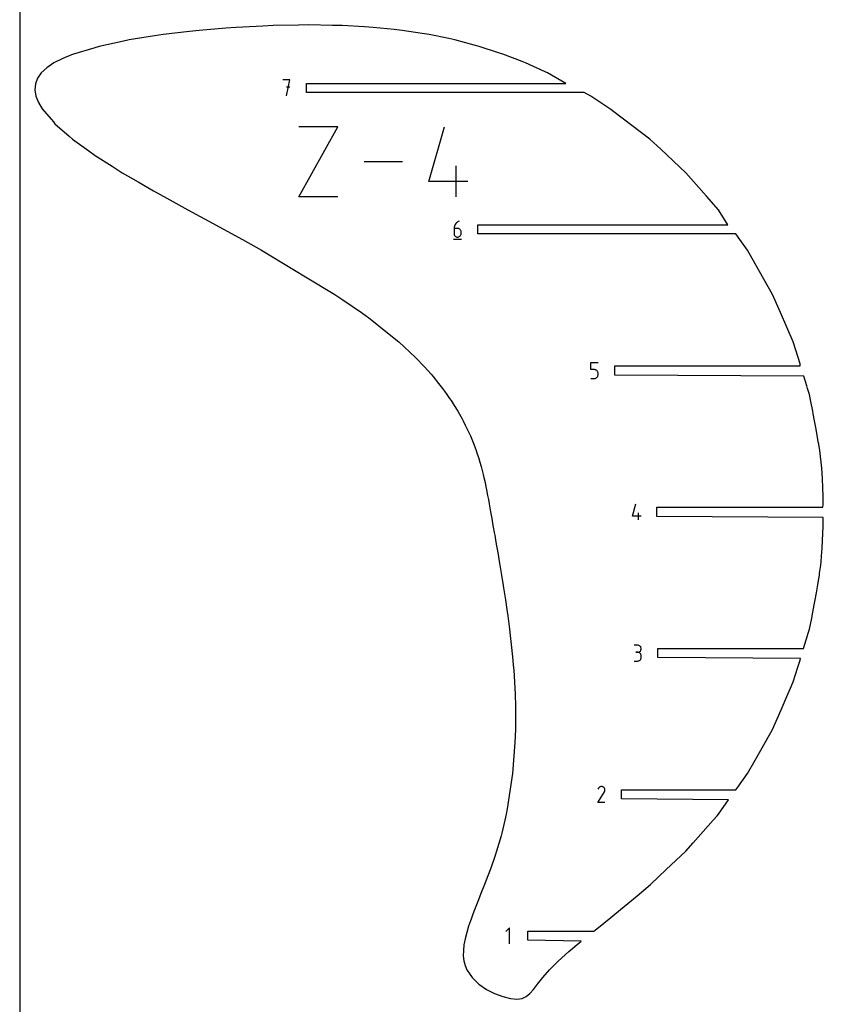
# Model space of a CAD drawing. Extents: x 0 to 600, y 0 to 1200.
# Tile 3 of 7: x 0 to 244, y 302 to 600. Entities that reach past the tile are written whole.
import ezdxf

# ---------------------------------------------------------------- set-up
doc = ezdxf.new("R2010")
doc.units = 0

msp = doc.modelspace()

# ---------------------------------------------------------------- linework, layer by layer
at = {"layer": 'annotation', "color": 1}
for p, q in [((81.894681, 581.908216), (79.760177, 581.908216)), ((80.827579, 577.108216), (81.894681, 581.908216)), ((81.894681, 579.770702), (80.827579, 579.770702)), ((84.624045, 546.433476), (96.435586, 567.705988)), ((96.435586, 567.705988), (84.624045, 567.705988)), ((124.021416, 551.162628), (128.738562, 567.705988)), ((116.046225, 557.069732), (104.414779, 557.069732)), ((132.292429, 546.433476), (132.292429, 555.881107)), ((135.832957, 551.162628), (124.021416, 551.162628)), ((96.435586, 546.433476), (84.624045, 546.433476)), ((131.73313, 537.55274), (131.664242, 537.241015)), ((131.844428, 537.847883), (131.73313, 537.55274)), ((131.99526, 538.122579), (131.844428, 537.847883)), ((132.182748, 538.372964), (131.99526, 538.122579)), ((132.404017, 538.595171), (132.182748, 538.372964)), ((132.65619, 538.785338), (132.404017, 538.595171)), ((132.936391, 538.939598), (132.65619, 538.785338)), ((133.241744, 539.054087), (132.936391, 538.939598)), ((133.241744, 539.054087), (133.241744, 539.054087)), ((131.664242, 537.241015), (131.64064, 536.916573)), ((131.64064, 536.916573), (131.64064, 535.321188)), ((132.706538, 536.916573), (131.64064, 536.916573)), ((131.64064, 535.321188), (131.64064, 535.321188)), ((131.64064, 535.321188), (131.65785, 535.129443)), ((131.65785, 535.129443), (131.707452, 534.948945)), ((131.707452, 534.948945), (131.78641, 534.782716)), ((131.78641, 534.782716), (131.891687, 534.633774)), ((131.891687, 534.633774), (132.020245, 534.50514)), ((132.020245, 534.50514), (132.169046, 534.399834)), ((132.898242, 536.899465), (132.706538, 536.916573)), ((133.078629, 536.850125), (132.898242, 536.899465)), ((133.244699, 536.771528), (133.078629, 536.850125)), ((133.39345, 536.66665), (133.244699, 536.771528)), ((133.244699, 534.399834), (133.39345, 534.50514)), ((133.521884, 536.538465), (133.39345, 536.66665)), ((133.39345, 534.50514), (133.521884, 534.633774)), ((133.627, 536.389951), (133.521884, 536.538465)), ((133.521884, 534.633774), (133.627, 534.782716)), ((133.705797, 536.224082), (133.627, 536.389951)), ((133.627, 534.782716), (133.705797, 534.948945)), ((133.755276, 536.043833), (133.705797, 536.224082)), ((133.705797, 534.948945), (133.755276, 535.129443)), ((133.772435, 535.852181), (133.755276, 536.043833)), ((133.755276, 535.129443), (133.772435, 535.321188)), ((133.772435, 535.321188), (133.772435, 535.852181)), ((133.772435, 535.852181), (133.772435, 535.852181)), ((131.50714, 533.654087), (133.90714, 533.654087)), ((132.169046, 534.399834), (132.335054, 534.320877)), ((132.335054, 534.320877), (132.51523, 534.271288)), ((132.51523, 534.271288), (132.706538, 534.254087)), ((132.706538, 534.254087), (132.898242, 534.271288)), ((132.706538, 534.254087), (132.706538, 534.254087)), ((132.898242, 534.271288), (133.078629, 534.320877)), ((133.078629, 534.320877), (133.244699, 534.399834)), ((173.14932, 494.062444), (173.14932, 496.199958)), ((173.14932, 496.199958), (175.281115, 496.199958)), ((174.215217, 494.062444), (173.14932, 494.062444)), ((174.406604, 494.045336), (174.215217, 494.062444)), ((174.586823, 493.995996), (174.406604, 494.045336)), ((174.752843, 493.917399), (174.586823, 493.995996)), ((174.901634, 493.81252), (174.752843, 493.917399)), ((175.030167, 493.684336), (174.901634, 493.81252)), ((175.135412, 493.535822), (175.030167, 493.684336)), ((175.214338, 493.369953), (175.135412, 493.535822)), ((175.263915, 493.189704), (175.214338, 493.369953)), ((175.281115, 492.998051), (175.263915, 493.189704)), ((175.281115, 492.467059), (175.281115, 492.998051)), ((175.281115, 492.998051), (175.281115, 492.998051)), ((173.14932, 491.399958), (174.215217, 491.399958)), ((174.215217, 491.399958), (174.406525, 491.417159)), ((174.215217, 491.399958), (174.215217, 491.399958)), ((174.406525, 491.417159), (174.586701, 491.466748)), ((174.586701, 491.466748), (174.752709, 491.545705)), ((174.752709, 491.545705), (174.90151, 491.651011)), ((174.90151, 491.651011), (175.030068, 491.779645)), ((175.030068, 491.779645), (175.135345, 491.928586)), ((175.135345, 491.928586), (175.214303, 492.094816)), ((175.214303, 492.094816), (175.263906, 492.275314)), ((175.263906, 492.275314), (175.281115, 492.467059)), ((185.690437, 449.61293), (186.754829, 453.345829)), ((188.355632, 449.61293), (185.690437, 449.61293)), ((187.556736, 448.545829), (187.556736, 450.677624)), ((187.299127, 410.486131), (186.23323, 410.486131)), ((187.490831, 410.468924), (187.299127, 410.486131)), ((187.671218, 410.419336), (187.490831, 410.468924)), ((187.837288, 410.340417), (187.671218, 410.419336)), ((187.98604, 410.235217), (187.837288, 410.340417)), ((188.114474, 410.106785), (187.98604, 410.235217)), ((188.219589, 409.958171), (188.114474, 410.106785)), ((188.298386, 409.792426), (188.219589, 409.958171)), ((188.347865, 409.612598), (188.298386, 409.792426)), ((188.298386, 409.049457), (188.347865, 409.229983)), ((188.365025, 409.421739), (188.347865, 409.612598)), ((188.347865, 409.229983), (188.365025, 409.421739)), ((188.365025, 409.421739), (188.365025, 409.421739)), ((187.299127, 408.354336), (186.765426, 408.354336)), ((186.765426, 408.354336), (187.299127, 408.354336)), ((187.299127, 408.354336), (187.490831, 408.371547)), ((187.490831, 408.337129), (187.299127, 408.354336)), ((187.299127, 408.354336), (187.299127, 408.354336)), ((187.490831, 408.371547), (187.671218, 408.421164)), ((187.671218, 408.287541), (187.490831, 408.337129)), ((187.671218, 408.421164), (187.837288, 408.500162)), ((187.837288, 408.208622), (187.671218, 408.287541)), ((187.837288, 408.500162), (187.98604, 408.605515)), ((187.98604, 408.103422), (187.837288, 408.208622)), ((187.98604, 408.605515), (188.114474, 408.734198)), ((188.114474, 407.97499), (187.98604, 408.103422)), ((188.114474, 408.734198), (188.219589, 408.883188)), ((188.219589, 407.826376), (188.114474, 407.97499)), ((188.114474, 406.071072), (188.219589, 406.219676)), ((188.219589, 408.883188), (188.298386, 409.049457)), ((188.298386, 407.660631), (188.219589, 407.826376)), ((188.219589, 406.219676), (188.298386, 406.385434)), ((188.347865, 407.480804), (188.298386, 407.660631)), ((188.298386, 406.385434), (188.347865, 406.565303)), ((188.365025, 407.289944), (188.347865, 407.480804)), ((188.347865, 406.565303), (188.365025, 406.756242)), ((188.365025, 406.756242), (188.365025, 407.289944)), ((188.365025, 407.289944), (188.365025, 407.289944)), ((186.23323, 405.69185), (187.299127, 405.69185)), ((187.299127, 405.69185), (187.490831, 405.709047)), ((187.299127, 405.69185), (187.299127, 405.69185)), ((187.490831, 405.709047), (187.671218, 405.75861)), ((187.671218, 405.75861), (187.837288, 405.837497)), ((187.837288, 405.837497), (187.98604, 405.942665)), ((187.98604, 405.942665), (188.114474, 406.071072)), ((175.641993, 367.392829), (175.508723, 367.261343)), ((175.793401, 367.497236), (175.641993, 367.392829)), ((175.958894, 367.573511), (175.793401, 367.497236)), ((176.134418, 367.620601), (175.958894, 367.573511)), ((176.31592, 367.637453), (176.134418, 367.620601)), ((176.499347, 367.623015), (176.31592, 367.637453)), ((176.680647, 367.576233), (176.499347, 367.623015)), ((176.855764, 367.496054), (176.680647, 367.576233)), ((177.012388, 367.384836), (176.855764, 367.496054)), ((176.855764, 367.496054), (176.855764, 367.496054)), ((177.143343, 367.251375), (177.012388, 367.384836)), ((175.254661, 362.837532), (177.224509, 366.008734)), ((175.397643, 367.10383), (175.257671, 366.835324)), ((175.508723, 367.261343), (175.397643, 367.10383)), ((177.247464, 367.099761), (177.143343, 367.251375)), ((177.224509, 366.008734), (177.226864, 366.011648)), ((177.224509, 366.008734), (177.224509, 366.008734)), ((177.226864, 366.011648), (177.229122, 366.014587)), ((177.229122, 366.014587), (177.231298, 366.017575)), ((177.231298, 366.017575), (177.233408, 366.020638)), ((177.233408, 366.020638), (177.235466, 366.0238)), ((177.235466, 366.0238), (177.237486, 366.027085)), ((177.237486, 366.027085), (177.239484, 366.030519)), ((177.239484, 366.030519), (177.241475, 366.034127)), ((177.241475, 366.034127), (177.243473, 366.037933)), ((177.243473, 366.037933), (177.324807, 366.212565)), ((177.243473, 366.037933), (177.243473, 366.037933)), ((177.323587, 366.934085), (177.247464, 367.099761)), ((177.370547, 366.758437), (177.323587, 366.934085)), ((177.324807, 366.212565), (177.372322, 366.393587)), ((177.38718, 366.576907), (177.370547, 366.758437)), ((177.372322, 366.393587), (177.38718, 366.576907)), ((177.386455, 362.837532), (175.254661, 362.837532)), ((148.432145, 324.783441), (147.365044, 323.716039)), ((148.432145, 319.983441), (148.432145, 324.783441))]:
    msp.add_line(p, q, dxfattribs=at)
at = {"layer": 'boundary', "color": 5}
for p, q in [((62.498716, 597.615228), (54.365936, 596.954859)), ((65.618275, 597.868057), (62.498716, 597.615228)), ((73.64246, 598.262316), (65.618275, 597.868057)), ((76.828199, 598.418551), (73.64246, 598.262316)), ((84.527861, 598.55002), (76.828199, 598.418551)), ((87.626891, 598.602837), (84.527861, 598.55002)), ((94.837738, 598.471111), (87.626891, 598.602837)), ((97.72034, 598.418551), (94.837738, 598.471111)), ((104.483883, 598.021966), (97.72034, 598.418551)), ((107.113792, 597.868057), (104.483883, 598.021966)), ((113.518105, 597.201116), (107.113792, 597.868057)), ((115.887337, 596.954859), (113.518105, 597.201116)), ((40.875264, 595.274962), (33.209246, 594.054473)), ((43.440001, 595.682498), (40.875264, 595.274962)), ((51.458554, 596.616754), (43.440001, 595.682498)), ((54.365936, 596.954859), (51.458554, 596.616754)), ((122.016076, 596.007334), (115.887337, 596.954859)), ((124.121097, 595.682498), (122.016076, 596.007334)), ((130.055851, 594.43914), (124.121097, 595.682498)), ((131.895233, 594.054474), (130.055851, 594.43914)), ((22.446108, 591.594476), (16.308049, 589.745521)), ((24.042376, 592.0743), (22.446108, 591.594476)), ((31.09301, 593.59804), (24.042376, 592.0743)), ((33.209246, 594.054473), (31.09301, 593.59804)), ((137.717917, 592.494708), (131.895233, 594.054474)), ((139.289945, 592.0743), (137.717917, 592.494708)), ((145.085346, 590.171711), (139.289945, 592.0743)), ((13.093264, 588.451488), (10.374794, 587.071624)), ((15.733604, 589.514718), (13.093264, 588.451488)), ((16.308049, 589.745521), (15.733604, 589.514718)), ((146.385489, 589.745521), (145.085346, 590.171711)), ((152.244025, 587.467084), (146.385489, 589.745521)), ((8.188673, 585.606483), (6.530922, 584.05722)), ((10.374794, 587.071624), (8.188673, 585.606483)), ((153.262175, 587.071624), (152.244025, 587.467084)), ((159.26876, 584.37787), (153.262175, 587.071624)), ((5.387484, 582.425053), (4.74436, 580.711248)), ((6.530922, 584.05722), (5.387484, 582.425053)), ((159.984482, 584.05722), (159.26876, 584.37787)), ((165.482802, 580.881216), (159.984482, 584.05722)), ((4.74436, 580.711248), (4.5875, 578.917056)), ((86.955181, 578.135216), (86.955181, 580.881216)), ((86.955181, 580.881216), (165.482802, 580.881216)), ((4.5875, 578.917056), (4.902872, 577.043737)), ((4.902872, 577.043737), (5.667964, 575.112789)), ((171.048856, 578.135216), (86.955181, 578.135216)), ((173.071253, 576.96847), (171.048856, 578.135216)), ((179.170839, 572.988133), (173.071253, 576.96847)), ((5.667964, 575.112789), (6.849131, 573.11319)), ((6.849131, 573.11319), (10.202413, 569.166448)), ((180.125106, 572.259315), (179.170839, 572.988133)), ((190.994011, 563.961905), (180.125106, 572.259315)), ((10.202413, 569.166448), (10.667841, 568.62362)), ((10.667841, 568.62362), (14.955483, 564.890993)), ((14.955483, 564.890993), (16.020801, 563.961905)), ((16.020801, 563.961905), (20.92894, 560.417578)), ((194.280025, 560.897065), (190.994011, 563.961905)), ((20.92894, 560.417578), (22.868807, 559.013193)), ((22.868807, 559.013193), (27.982994, 555.769238)), ((201.902942, 553.787695), (194.280025, 560.897065)), ((27.982994, 555.769238), (31.097517, 553.787695)), ((31.097517, 553.787695), (35.955593, 550.972158)), ((208.155713, 546.678657), (201.902942, 553.787695)), ((35.955593, 550.972158), (40.556535, 548.296484)), ((40.556535, 548.296484), (44.619667, 546.057256)), ((211.783577, 542.553987), (208.155713, 546.678657)), ((44.619667, 546.057256), (50.952809, 542.553987)), ((50.952809, 542.553987), (55.963914, 539.826154)), ((214.678595, 538.027087), (211.783577, 542.553987)), ((55.963914, 539.826154), (67.498175, 533.518318)), ((138.83414, 535.281087), (138.83414, 538.027087)), ((138.83414, 538.027087), (214.678595, 538.027087)), ((217.018773, 535.281087), (138.83414, 535.281087)), ((218.287654, 533.518318), (217.018773, 535.281087)), ((67.498175, 533.518318), (71.670444, 531.190563)), ((220.54934, 530.283374), (218.287654, 533.518318)), ((71.670444, 531.190563), (73.280397, 530.283374)), ((73.280397, 530.283374), (86.665643, 522.251828)), ((222.877446, 526.168101), (220.54934, 530.283374)), ((228.120892, 516.899529), (222.877446, 526.168101)), ((86.665643, 522.251828), (95.487698, 516.89953)), ((95.487698, 516.89953), (97.909184, 515.254768)), ((230.587674, 511.375318), (228.120892, 516.899529)), ((97.909184, 515.254768), (103.568044, 511.37532)), ((103.568044, 511.37532), (105.09474, 510.30112)), ((234.418848, 502.449289), (230.587674, 511.375318)), ((105.09474, 510.30112), (105.695511, 509.871364)), ((105.695511, 509.871364), (111.500994, 505.225705)), ((111.500994, 505.225705), (114.913706, 502.449289)), ((114.913706, 502.449289), (116.515866, 500.973606)), ((235.940793, 497.752389), (234.418848, 502.449289)), ((116.515866, 500.973606), (119.964462, 497.752388)), ((119.964462, 497.752388), (122.663258, 494.875559)), ((236.548568, 495.803779), (235.940793, 497.752389)), ((236.504152, 495.172958), (236.548568, 495.803779)), ((122.663258, 494.875559), (124.664615, 492.681231)), ((180.342819, 492.426958), (180.342819, 495.172958)), ((180.342819, 495.172958), (236.504152, 495.172958)), ((124.664615, 492.681231), (125.193794, 492.088538)), ((125.193794, 492.088538), (126.915724, 489.904268)), ((126.915724, 489.904268), (128.096943, 488.381598)), ((237.690449, 492.126958), (180.342819, 492.426958)), ((238.579666, 489.192382), (237.690449, 492.126958)), ((128.096943, 488.381598), (128.708116, 487.58406)), ((128.708116, 487.58406), (129.510001, 486.51634)), ((238.825345, 488.381598), (238.579666, 489.192382)), ((239.372458, 486.51634), (238.825345, 488.381598)), ((129.510001, 486.51634), (130.296494, 485.331527)), ((130.296494, 485.331527), (130.724664, 484.673637)), ((130.724664, 484.673637), (131.703259, 483.152909)), ((239.809025, 484.379604), (239.372458, 486.51634)), ((240.393242, 481.428491), (239.809025, 484.379604)), ((131.703259, 483.152909), (132.78605, 481.428487)), ((132.78605, 481.428487), (133.300455, 480.585434)), ((240.532596, 480.695098), (240.393242, 481.428491)), ((133.300455, 480.585434), (134.07483, 479.128367)), ((134.07483, 479.128367), (134.372583, 478.551259)), ((134.372583, 478.551259), (135.056829, 477.215292)), ((240.939952, 478.551261), (240.532596, 480.695098)), ((241.130405, 477.501709), (240.939952, 478.551261)), ((135.056829, 477.215292), (135.671803, 475.970367)), ((135.671803, 475.970367), (135.940866, 475.423723)), ((135.940866, 475.423723), (136.603293, 474.017934)), ((241.408284, 475.970367), (241.130405, 477.501709)), ((241.628805, 474.690902), (241.408284, 475.970367)), ((136.603293, 474.017934), (137.405799, 472.002149)), ((137.405799, 472.002149), (137.598536, 471.489218)), ((241.811538, 473.630674), (241.628805, 474.690902)), ((242.047464, 472.18257), (241.811538, 473.630674)), ((242.160425, 471.489218), (242.047464, 472.18257)), ((137.598536, 471.489218), (138.017477, 470.382658)), ((138.017477, 470.382658), (138.327855, 469.512225)), ((138.327855, 469.512225), (138.569887, 468.843594)), ((138.569887, 468.843594), (138.965498, 467.672723)), ((242.46337, 469.512225), (242.160425, 471.489218)), ((242.726991, 467.672723), (242.46337, 469.512225)), ((138.965498, 467.672723), (139.139332, 467.161717)), ((139.139332, 467.161717), (139.507639, 465.969264)), ((139.507639, 465.969264), (139.863519, 464.690831)), ((242.945241, 465.969264), (242.726991, 467.672723)), ((243.076891, 464.223133), (242.945241, 465.969264)), ((139.863519, 464.690831), (140.488075, 462.236885)), ((243.274159, 461.067915), (243.076891, 464.223133)), ((140.488075, 462.236885), (140.698673, 461.305156)), ((140.698673, 461.305156), (141.033051, 459.880804)), ((141.033051, 459.880804), (141.309116, 458.524682)), ((243.414255, 458.198296), (243.274159, 461.067915)), ((141.309116, 458.524682), (141.515714, 457.58047)), ((141.515714, 457.58047), (141.826727, 455.908225)), ((243.50323, 455.718738), (243.414255, 458.198296)), ((141.826727, 455.908225), (142.061164, 454.642524)), ((142.061164, 454.642524), (142.284472, 453.396095)), ((243.534997, 454.444063), (243.50323, 455.718738)), ((243.557015, 453.191574), (243.534997, 454.444063)), ((142.284472, 453.396095), (142.500364, 452.162475)), ((142.500364, 452.162475), (142.712528, 450.935285)), ((142.712528, 450.935285), (143.066221, 448.886789)), ((193.150636, 449.572829), (193.150637, 452.318829)), ((193.150637, 452.318829), (243.415933, 452.318829)), ((243.415933, 452.318829), (243.557015, 453.191574)), ((143.066221, 448.886789), (143.426507, 446.808613)), ((243.562858, 449.272829), (193.150636, 449.572829)), ((243.511536, 446.490194), (243.554043, 448.548228)), ((243.554043, 448.548228), (243.562858, 449.272829)), ((143.426507, 446.808613), (143.53165, 446.275084)), ((143.53165, 446.275084), (143.799761, 444.670664)), ((243.443349, 444.385543), (243.511536, 446.490194)), ((143.799761, 444.670664), (143.961012, 443.835913)), ((143.961012, 443.835913), (144.19213, 442.440543)), ((144.19213, 442.440543), (144.438627, 441.128364)), ((243.22324, 439.912866), (243.348092, 442.204198)), ((243.348092, 442.204198), (243.443349, 444.385543)), ((144.438627, 441.128364), (144.609534, 440.081204)), ((144.609534, 440.081204), (144.978245, 438.044818)), ((243.064917, 437.47261), (243.22324, 439.912866)), ((144.978245, 438.044818), (145.346037, 435.878054)), ((242.945241, 435.878054), (243.064917, 437.47261)), ((145.346037, 435.878054), (145.538281, 434.78436)), ((145.538281, 434.78436), (145.650635, 434.154141)), ((145.650635, 434.154141), (146.057725, 431.715835)), ((242.455195, 432.330519), (242.807066, 434.78436)), ((242.807066, 434.78436), (242.945241, 435.878054)), ((146.057725, 431.715835), (146.578063, 428.553517)), ((242.011716, 429.492433), (242.367052, 431.715835)), ((242.367052, 431.715835), (242.455195, 432.330519)), ((146.578063, 428.553517), (146.683826, 427.859663)), ((146.683826, 427.859663), (147.241741, 424.209521)), ((241.478331, 426.341704), (241.811539, 428.239894)), ((241.811539, 428.239894), (242.011716, 429.492433)), ((147.241741, 424.209521), (147.648036, 421.313192)), ((240.832801, 422.782714), (241.104048, 424.209521)), ((241.104048, 424.209521), (241.478331, 426.341704)), ((147.648036, 421.313192), (147.916347, 419.405366)), ((240.190741, 419.40537), (240.832801, 422.782714)), ((147.916347, 419.405366), (148.431479, 415.37524)), ((239.372458, 415.37524), (240.044127, 418.683285)), ((240.044127, 418.683285), (240.190741, 419.40537)), ((148.431479, 415.37524), (148.66427, 413.48897)), ((239.0062, 414.112499), (239.372458, 415.37524)), ((148.66427, 413.48897), (149.074214, 409.82087)), ((237.537291, 409.4647), (238.825345, 413.488971)), ((238.825345, 413.488971), (239.0062, 414.112499)), ((149.074214, 409.82087), (149.47104, 405.908238)), ((193.426729, 406.7187), (193.426729, 409.4647)), ((193.426729, 409.4647), (237.537291, 409.4647)), ((236.660272, 406.4187), (193.426729, 406.7187)), ((236.503957, 405.908237), (236.660272, 406.4187)), ((149.47104, 405.908238), (149.600843, 404.491177)), ((149.600843, 404.491177), (149.718747, 402.908715)), ((234.418848, 399.395552), (235.833896, 403.815353)), ((235.833896, 403.815353), (236.503957, 405.908237)), ((149.718747, 402.908715), (149.979258, 399.395552)), ((149.979258, 399.395552), (150.151317, 395.691242)), ((232.847897, 395.691238), (233.610456, 397.489357)), ((233.610456, 397.489357), (234.418848, 399.395552)), ((150.151317, 395.691242), (150.287959, 392.018643)), ((230.755708, 390.932618), (232.847897, 395.691238)), ((150.287959, 392.018643), (150.285069, 388.268096)), ((150.285069, 388.268096), (150.284367, 384.939805)), ((228.120892, 384.939805), (230.755708, 390.932618)), ((150.284367, 384.939805), (150.047297, 380.945654)), ((225.896108, 380.945654), (227.226934, 383.334884)), ((227.226934, 383.334884), (228.120892, 384.939805)), ((150.047297, 380.945654), (149.406399, 371.616486)), ((222.874592, 375.673643), (225.896108, 380.945654)), ((220.54934, 371.616486), (222.874592, 375.673643)), ((149.406399, 371.616486), (147.725486, 360.853523)), ((217.61842, 367.478451), (220.54934, 371.616486)), ((217.00371, 366.61057), (217.61842, 367.478451)), ((182.44816, 363.86457), (182.44816, 366.610571)), ((182.44816, 366.610571), (217.00371, 366.61057)), ((214.846265, 363.564571), (182.44816, 363.86457)), ((211.783577, 359.2405), (214.846265, 363.564571)), ((147.475416, 359.2405), (147.060427, 357.419985)), ((147.725486, 360.853523), (147.475416, 359.2405)), ((210.207995, 357.419982), (211.383388, 358.778097)), ((211.383388, 358.778097), (211.783577, 359.2405)), ((147.060427, 357.419985), (146.132464, 353.490052)), ((204.153002, 350.572764), (210.207995, 357.419982)), ((145.910265, 352.724935), (144.553927, 348.028312)), ((146.132464, 353.490052), (145.910265, 352.724935)), ((201.902943, 348.028312), (204.153002, 350.572764)), ((143.992741, 346.396946), (142.772689, 342.830865)), ((144.553927, 348.028312), (143.992741, 346.396946)), ((195.957953, 342.433682), (201.902943, 348.028312)), ((141.906264, 340.566673), (140.894735, 337.908732)), ((142.772689, 342.830865), (141.906264, 340.566673)), ((191.149633, 337.908733), (195.957953, 342.433682)), ((140.894735, 337.908732), (139.81305, 335.202652)), ((187.120111, 334.538039), (191.149633, 337.908733)), ((139.81305, 335.202652), (139.045749, 333.272038)), ((180.417093, 328.930967), (187.120111, 334.538039)), ((139.045749, 333.272038), (137.876794, 330.282612)), ((137.35155, 328.930967), (136.788248, 327.388577)), ((137.876794, 330.282612), (137.35155, 328.930967)), ((179.153324, 327.916789), (180.417093, 328.930967)), ((136.601839, 326.874453), (136.076677, 325.311539)), ((136.788248, 327.388577), (136.601839, 326.874453)), ((175.3887, 324.895659), (179.153324, 327.916789)), ((135.472558, 323.324943), (134.992416, 321.429174)), ((136.076677, 325.311539), (135.472558, 323.324943)), ((154.026046, 323.756441), (173.971451, 323.756442)), ((154.026046, 321.010441), (154.026046, 323.756441)), ((173.971451, 323.756442), (174.541112, 324.214346)), ((174.541112, 324.214346), (175.3887, 324.895659)), ((134.652614, 319.624678), (134.469358, 317.912009)), ((134.992416, 321.429174), (134.652614, 319.624678)), ((170.199572, 320.710442), (154.026046, 321.010441)), ((166.428117, 317.569271), (170.199572, 320.710442)), ((134.469358, 317.912009), (134.458723, 316.291753)), ((163.176285, 314.662102), (166.428117, 317.569271)), ((134.458723, 316.291753), (134.636644, 314.7645)), ((134.636644, 314.7645), (135.013036, 313.330839)), ((161.673303, 313.141131), (163.176285, 314.662102)), ((135.013036, 313.330839), (135.563195, 312.030938)), ((135.563195, 312.030938), (137.111845, 309.704032)), ((158.51803, 309.704032), (160.55983, 312.030939)), ((160.55983, 312.030939), (161.673303, 313.141131)), ((137.111845, 309.704032), (139.12966, 307.72548)), ((139.12966, 307.72548), (141.458609, 306.098778)), ((155.709499, 306.098778), (156.954448, 307.725479)), ((156.954448, 307.725479), (158.51803, 309.704032)), ((141.458609, 306.098778), (143.940626, 304.827442)), ((143.940626, 304.827442), (146.417631, 303.91499)), ((153.537136, 303.91499), (154.623588, 304.827442)), ((154.623588, 304.827442), (155.709499, 306.098778)), ((146.417631, 303.91499), (148.731529, 303.364951)), ((148.731529, 303.364951), (150.724217, 303.180817)), ((150.724217, 303.180817), (152.29054, 303.364951)), ((152.29054, 303.364951), (153.537136, 303.91499))]:
    msp.add_line(p, q, dxfattribs=at)
at = {"layer": 'frame', "color": 5}
msp.add_line((0, 1200), (0, 0), dxfattribs=at)

doc.saveas('drawing.dxf')
